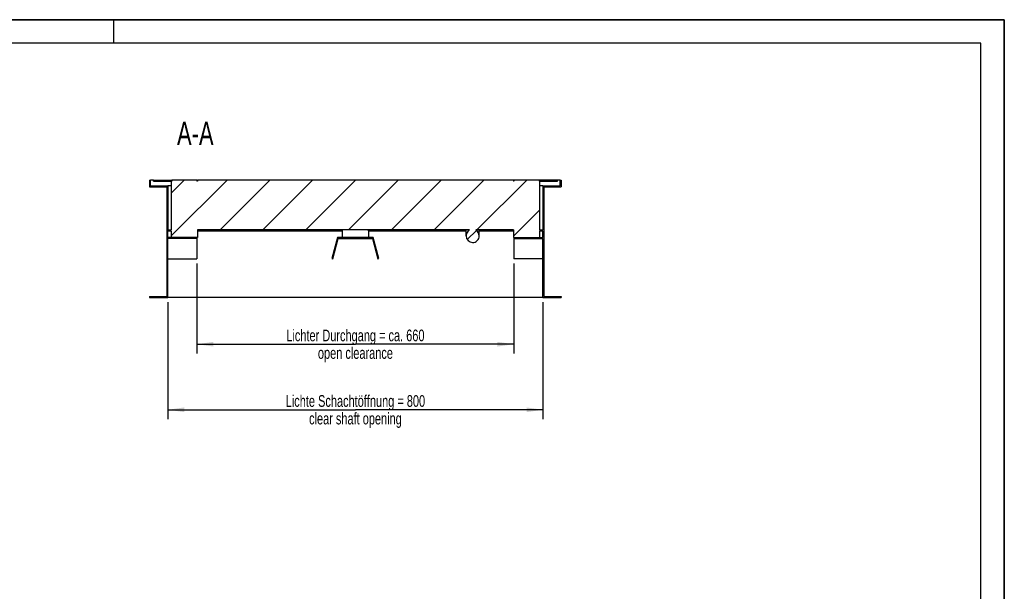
# Model space of a CAD drawing. Header units: millimetres. Extents: x 0 to 8400, y 0 to 5940.
# Tile 7 of 7: x 4200 to 8400, y 3499 to 5940. Entities that reach past the tile are written whole.
import ezdxf

# ---------------------------------------------------------------- set-up
doc = ezdxf.new("R2010")
doc.units = ezdxf.units.MM
doc.header["$LTSCALE"] = 462
doc.layers.get('0').update_dxf_attribs({"linetype": 'CONTINUOUS'})
for name, color, linetype in [('005_AXIS', 7, 'CONTINUOUS'), ('050_DIMENSIONING', 7, 'CONTINUOUS'), ('052_SYMBOLS', 7, 'CONTINUOUS')]:
    doc.layers.add(name, color=color, linetype=linetype)
doc.styles.get("Standard").update_dxf_attribs({"font": 'txt', "width": 0.7})
doc.dimstyles.new('DIMSTYLE_1', dxfattribs={"dimtxt": 50, "dimasz": 70, "dimexe": 2, "dimexo": 1, "dimtad": 1, "dimdec": 1, "dimlfac": 0.5, "dimtxsty": 'Standard', "dimblk": '_FILLED', "dimblk1": '_FILLED', "dimblk2": '_FILLED', "dimcen": 0.09, "dimazin": 2, "dimtp": 0.8, "dimtm": 0.8, "dimtfac": 1, "dimtdec": 1, "dimtofl": 0, "dimtmove": 0, "dimatfit": 3, "dimldrblk": '_FILLED', "dimfxl": 1, "dimtolj": 1, "dimarcsym": 0})

# ---------------------------------------------------------------- blocks, each defined once
blk = doc.blocks.new('_FILLED')
at = {"color": 0, "linetype": 'ByBlock'}
blk.add_solid([(0, 0), (-1, 0.143), (-1, -0.143)], dxfattribs=at)
blk = doc.blocks.new('*D2')
at = {"layer": '050_DIMENSIONING', "color": 2, "linetype": 'Continuous', "transparency": 16777216}
for p, q in [((4956.1, 4899.2), (4956.1, 4514.2)), ((6308.1, 4899.2), (6308.1, 4514.2)), ((4956.1, 4554.2), (5632.1, 4554.2)), ((6308.1, 4554.2), (5632.1, 4554.2))]:
    blk.add_line(p, q, dxfattribs=at)
at = {"layer": '050_DIMENSIONING', "color": 2, "linetype": 'Continuous', "transparency": 16777216, "xscale": 70, "yscale": 70, "zscale": 70, "rotation": 180}
blk.add_blockref('_FILLED', (4956.1, 4554.2), dxfattribs=at)
at = {"layer": '050_DIMENSIONING', "color": 2, "linetype": 'Continuous', "transparency": 16777216, "xscale": 70, "yscale": 70, "zscale": 70}
blk.add_blockref('_FILLED', (6308.1, 4554.2), dxfattribs=at)
at = {"layer": '050_DIMENSIONING', "color": 2, "linetype": 'Continuous', "transparency": 16777216, "insert": (5632.1, 4616.7), "char_height": 50, "width": 1430.357, "attachment_point": 2, "line_spacing_factor": 0.9}
blk.add_mtext('Lichter Durchgang = ca. 660\\Popen clearance', dxfattribs=at)
blk = doc.blocks.new('*D3')
at = {"layer": '050_DIMENSIONING', "color": 2, "linetype": 'Continuous', "transparency": 16777216}
for p, q in [((4832.1, 4734.2), (4832.1, 4234.2)), ((6432.1, 4734.2), (6432.1, 4234.2)), ((4832.1, 4274.2), (5632.1, 4274.2)), ((6432.1, 4274.2), (5632.1, 4274.2))]:
    blk.add_line(p, q, dxfattribs=at)
at = {"layer": '050_DIMENSIONING', "color": 2, "linetype": 'Continuous', "transparency": 16777216, "xscale": 70, "yscale": 70, "zscale": 70, "rotation": 180}
blk.add_blockref('_FILLED', (4832.1, 4274.2), dxfattribs=at)
at = {"layer": '050_DIMENSIONING', "color": 2, "linetype": 'Continuous', "transparency": 16777216, "xscale": 70, "yscale": 70, "zscale": 70}
blk.add_blockref('_FILLED', (6432.1, 4274.2), dxfattribs=at)
at = {"layer": '050_DIMENSIONING', "color": 2, "linetype": 'Continuous', "transparency": 16777216, "insert": (5632.1, 4336.7), "char_height": 50, "width": 1404.286, "attachment_point": 2, "line_spacing_factor": 0.9}
blk.add_mtext('Lichte Schachtöffnung = 800\\Pclear shaft opening', dxfattribs=at)

msp = doc.modelspace()

# ---------------------------------------------------------------- hatches: boundary and pattern name
at = {"linetype": 'Continuous'}
h = msp.add_hatch(dxfattribs=at)
h.set_pattern_fill('ANSI31', color=2, angle=180, style=0, pattern_type=2)
h.set_pattern_definition([(225, (5632.14, 5254.19), (91.304, -91.304), [])])
edge = h.paths.add_edge_path()
edge.add_line((4754.14, 5226.19), (4828.14, 5226.19))
edge.add_line((4754.14, 5254.19), (4754.14, 5226.19))
edge.add_line((4754.14, 5254.19), (4758.14, 5254.19))
edge.add_line((4758.14, 5230.19), (4758.14, 5254.19))
edge.add_line((4758.14, 5230.19), (4832.14, 5230.19))
edge.add_line((4832.14, 5230.19), (4832.14, 5042.19))
edge.add_line((4832.14, 5042.19), (4846.46, 5042.19))
edge.add_line((4846.46, 5250.19), (4846.46, 5042.19))
edge.add_line((4848.47, 5250.19), (4846.46, 5250.19))
edge.add_line((4848.47, 5254.19), (4848.47, 5250.19))
edge.add_line((4955.81, 5254.19), (4848.47, 5254.19))
edge.add_line((4955.81, 5254.19), (4955.81, 5250.19))
edge.add_line((4957.82, 5250.19), (4955.81, 5250.19))
edge.add_line((4957.82, 5254.19), (4957.82, 5250.19))
edge.add_line((6306.46, 5254.19), (4957.82, 5254.19))
edge.add_line((6306.46, 5254.19), (6306.46, 5250.19))
edge.add_line((6308.47, 5250.19), (6306.46, 5250.19))
edge.add_line((6308.47, 5254.19), (6308.47, 5250.19))
edge.add_line((6415.81, 5254.19), (6308.47, 5254.19))
edge.add_line((6415.81, 5254.19), (6415.81, 5250.19))
edge.add_line((6417.82, 5250.19), (6415.81, 5250.19))
edge.add_line((6417.82, 5250.19), (6417.82, 5042.19))
edge.add_line((6417.82, 5042.19), (6432.14, 5042.19))
edge.add_line((6432.14, 5230.19), (6432.14, 5042.19))
edge.add_line((6432.14, 5230.19), (6506.14, 5230.19))
edge.add_line((6506.14, 5230.19), (6506.14, 5254.19))
edge.add_line((6506.14, 5254.19), (6510.14, 5254.19))
edge.add_line((6510.14, 5254.19), (6510.14, 5226.19))
edge.add_line((6436.14, 5226.19), (6510.14, 5226.19))
edge.add_line((6436.14, 5226.19), (6436.14, 4758.19))
edge.add_line((6436.14, 4758.19), (6510.14, 4758.19))
edge.add_line((6510.14, 4758.19), (6510.14, 4754.19))
edge.add_line((6432.14, 4754.19), (6510.14, 4754.19))
edge.add_line((6432.14, 4754.19), (6432.14, 5005.19))
edge.add_line((6308.14, 5005.19), (6432.14, 5005.19))
edge.add_line((6308.14, 5009.19), (6308.14, 5005.19))
edge.add_line((6308.14, 5009.19), (6432.14, 5009.19))
edge.add_line((6432.14, 5009.19), (6432.14, 5038.19))
edge.add_line((6417.82, 5038.19), (6432.14, 5038.19))
edge.add_line((6417.82, 5038.19), (6417.82, 5010.19))
edge.add_line((6306.46, 5010.19), (6417.82, 5010.19))
edge.add_line((6306.46, 5042.19), (6306.46, 5010.19))
edge.add_line((6306.46, 5042.19), (6145.23, 5042.19))
edge.add_spline(control_points=[(6145.23, 5042.19), (6145.73, 5041.92), (6146.73, 5041.34), (6148.17, 5040.39), (6149.55, 5039.34), (6150.86, 5038.2), (6152.11, 5036.99), (6153.29, 5035.7), (6154.38, 5034.33), (6155.39, 5032.89), (6156.32, 5031.4), (6157.15, 5029.84), (6157.88, 5028.23), (6158.52, 5026.58), (6159.06, 5024.89), (6159.49, 5023.17), (6159.81, 5021.42), (6160.03, 5019.65), (6160.14, 5017.87), (6160.15, 5016.09), (6160.04, 5014.31), (6159.82, 5012.55), (6159.5, 5010.8), (6159.07, 5009.07), (6158.54, 5007.38), (6157.9, 5005.73), (6157.17, 5004.12), (6156.34, 5002.56), (6155.42, 5001.06), (6154.41, 4999.63), (6153.32, 4998.26), (6152.15, 4996.96), (6150.9, 4995.74), (6149.59, 4994.61), (6148.21, 4993.56), (6146.77, 4992.6), (6145.28, 4991.73), (6143.74, 4990.96), (6142.16, 4990.29), (6140.55, 4989.71), (6138.9, 4989.24), (6137.23, 4988.87), (6135.54, 4988.61), (6133.85, 4988.45), (6132.71, 4988.41), (6132.14, 4988.41)], knot_values=[0, 0, 0, 0, 0.0232558, 0.0465116, 0.0697674, 0.0930233, 0.1162791, 0.1395349, 0.1627907, 0.1860465, 0.2093023, 0.2325581, 0.255814, 0.2790698, 0.3023256, 0.3255814, 0.3488372, 0.372093, 0.3953488, 0.4186047, 0.4418605, 0.4651163, 0.4883721, 0.5116279, 0.5348837, 0.5581395, 0.5813953, 0.6046512, 0.627907, 0.6511628, 0.6744186, 0.6976744, 0.7209302, 0.744186, 0.7674419, 0.7906977, 0.8139535, 0.8372093, 0.8604651, 0.8837209, 0.9069767, 0.9302326, 0.9534884, 0.9767442, 1, 1, 1, 1], degree=3, periodic=0)
edge.add_spline(control_points=[(6132.14, 4988.41), (6131.57, 4988.41), (6130.44, 4988.45), (6128.74, 4988.61), (6127.05, 4988.87), (6125.38, 4989.24), (6123.73, 4989.71), (6122.12, 4990.29), (6120.54, 4990.96), (6119, 4991.73), (6117.51, 4992.6), (6116.07, 4993.56), (6114.7, 4994.61), (6113.38, 4995.74), (6112.14, 4996.96), (6110.96, 4998.26), (6109.87, 4999.63), (6108.86, 5001.06), (6107.94, 5002.56), (6107.11, 5004.12), (6106.38, 5005.73), (6105.74, 5007.38), (6105.21, 5009.07), (6104.78, 5010.8), (6104.46, 5012.55), (6104.24, 5014.31), (6104.14, 5016.09), (6104.14, 5017.87), (6104.25, 5019.65), (6104.47, 5021.42), (6104.79, 5023.17), (6105.22, 5024.89), (6105.76, 5026.58), (6106.4, 5028.23), (6107.13, 5029.84), (6107.97, 5031.4), (6108.89, 5032.89), (6109.9, 5034.33), (6111, 5035.7), (6112.17, 5036.99), (6113.42, 5038.2), (6114.73, 5039.34), (6116.11, 5040.39), (6117.55, 5041.34), (6118.55, 5041.92), (6119.05, 5042.19)], knot_values=[0, 0, 0, 0, 0.0232558, 0.0465116, 0.0697674, 0.0930233, 0.1162791, 0.1395349, 0.1627907, 0.1860465, 0.2093023, 0.2325581, 0.255814, 0.2790698, 0.3023256, 0.3255814, 0.3488372, 0.372093, 0.3953488, 0.4186047, 0.4418605, 0.4651163, 0.4883721, 0.5116279, 0.5348837, 0.5581395, 0.5813953, 0.6046512, 0.627907, 0.6511628, 0.6744186, 0.6976744, 0.7209302, 0.744186, 0.7674419, 0.7906977, 0.8139535, 0.8372093, 0.8604651, 0.8837209, 0.9069767, 0.9302326, 0.9534884, 0.9767442, 1, 1, 1, 1], degree=3, periodic=0)
edge.add_line((6119.05, 5042.19), (4957.82, 5042.19))
edge.add_line((4957.82, 5042.19), (4957.82, 5010.19))
edge.add_line((4846.46, 5010.19), (4957.82, 5010.19))
edge.add_line((4846.46, 5038.19), (4846.46, 5010.19))
edge.add_line((4832.14, 5038.19), (4846.46, 5038.19))
edge.add_line((4832.14, 5009.19), (4832.14, 5038.19))
edge.add_line((4956.14, 5009.19), (4832.14, 5009.19))
edge.add_line((4956.14, 5009.19), (4956.14, 5005.19))
edge.add_line((4956.14, 5005.19), (4832.14, 5005.19))
edge.add_line((4832.14, 4754.19), (4832.14, 5005.19))
edge.add_line((4754.14, 4754.19), (4832.14, 4754.19))
edge.add_line((4754.14, 4758.19), (4754.14, 4754.19))
edge.add_line((4754.14, 4758.19), (4828.14, 4758.19))
edge.add_line((4828.14, 5226.19), (4828.14, 4758.19))
edge = h.paths.add_edge_path()
edge.add_line((4770.14, 5254.19), (4846.46, 5254.19))
edge.add_line((4846.46, 5254.19), (4846.46, 5250.19))
edge.add_line((4770.14, 5250.19), (4846.46, 5250.19))
edge.add_line((4770.14, 5250.19), (4770.14, 5254.19))
edge = h.paths.add_edge_path()
edge.add_line((6417.82, 5250.19), (6494.14, 5250.19))
edge.add_line((6417.82, 5254.19), (6417.82, 5250.19))
edge.add_line((6494.14, 5254.19), (6417.82, 5254.19))
edge.add_line((6494.14, 5250.19), (6494.14, 5254.19))

# ---------------------------------------------------------------- linework, layer by layer
at = {"color": 7, "linetype": 'Continuous'}
for p, q in [((0, 5940), (8400, 5940)), ((8400, 0), (8400, 5940)), ((4754.14, 5254.19), (4758.14, 5254.19)), ((4754.14, 5254.19), (4754.14, 5226.19)), ((4770.14, 5254.19), (4758.14, 5254.19)), ((4758.14, 5230.19), (4758.14, 5254.19)), ((4770.14, 5254.19), (4846.46, 5254.19)), ((4770.14, 5250.19), (4770.14, 5254.19)), ((4770.14, 5250.19), (4846.46, 5250.19)), ((4846.46, 5254.19), (4848.47, 5254.19)), ((4846.46, 5254.19), (4846.46, 5250.19)), ((4848.47, 5250.19), (4846.46, 5250.19)), ((4846.46, 5250.19), (4846.46, 5042.19)), ((4955.81, 5254.19), (4848.47, 5254.19)), ((4848.47, 5254.19), (4848.47, 5250.19)), ((4955.81, 5254.19), (4955.81, 5250.19)), ((4955.81, 5254.19), (4957.82, 5254.19)), ((4957.82, 5250.19), (4955.81, 5250.19)), ((6306.46, 5254.19), (4957.82, 5254.19)), ((4957.82, 5254.19), (4957.82, 5250.19)), ((6306.46, 5254.19), (6308.47, 5254.19)), ((6306.46, 5254.19), (6306.46, 5250.19)), ((6308.47, 5250.19), (6306.46, 5250.19)), ((6415.81, 5254.19), (6308.47, 5254.19)), ((6308.47, 5254.19), (6308.47, 5250.19)), ((6415.81, 5254.19), (6415.81, 5250.19)), ((6415.81, 5254.19), (6417.82, 5254.19)), ((6417.82, 5250.19), (6415.81, 5250.19)), ((6494.14, 5254.19), (6417.82, 5254.19)), ((6417.82, 5254.19), (6417.82, 5250.19)), ((6417.82, 5250.19), (6417.82, 5042.19)), ((6417.82, 5250.19), (6494.14, 5250.19)), ((6506.14, 5254.19), (6494.14, 5254.19)), ((6494.14, 5250.19), (6494.14, 5254.19)), ((6506.14, 5254.19), (6510.14, 5254.19)), ((6506.14, 5230.19), (6506.14, 5254.19)), ((6510.14, 5254.19), (6510.14, 5226.19)), ((4754.14, 5226.19), (4828.14, 5226.19)), ((4758.14, 5230.19), (4832.14, 5230.19)), ((4828.14, 5226.19), (4828.14, 4758.19)), ((4846.46, 5230.19), (4832.14, 5230.19)), ((4832.14, 5230.19), (4832.14, 5042.19)), ((6432.14, 5230.19), (6417.82, 5230.19)), ((6432.14, 5230.19), (6506.14, 5230.19)), ((6432.14, 5230.19), (6432.14, 5042.19)), ((6436.14, 5226.19), (6510.14, 5226.19)), ((6436.14, 5226.19), (6436.14, 4758.19)), ((4832.14, 5042.19), (4846.46, 5042.19)), ((4957.82, 5042.19), (4957.82, 5010.19)), ((6104.14, 5042.19), (4957.82, 5042.19)), ((6104.14, 5016.96), (6104.14, 5042.19)), ((6119.05, 5042.19), (6104.14, 5042.19)), ((6160.14, 5042.19), (6145.23, 5042.19)), ((6160.14, 5016.96), (6160.14, 5042.19)), ((6306.46, 5042.19), (6160.14, 5042.19)), ((6306.46, 5042.19), (6306.46, 5010.19)), ((6417.82, 5042.19), (6432.14, 5042.19)), ((4832.14, 5038.19), (4846.46, 5038.19)), ((4832.14, 5009.19), (4832.14, 5038.19)), ((4956.14, 5009.19), (4832.14, 5009.19)), ((4956.14, 5005.19), (4832.14, 5005.19)), ((4832.14, 4754.19), (4832.14, 5005.19)), ((4846.46, 5038.19), (4846.46, 5010.19)), ((4846.46, 5010.19), (4957.82, 5010.19)), ((4956.14, 5009.19), (4956.14, 5005.19)), ((4956.14, 5005.19), (4956.14, 4919.19)), ((5555.98, 5009.19), (5532.14, 4920.23)), ((5536, 4919.19), (5559.05, 5005.19)), ((5708.3, 5009.19), (5555.98, 5009.19)), ((5559.05, 5005.19), (5705.23, 5005.19)), ((5705.23, 5005.19), (5728.28, 4919.19)), ((5732.14, 4920.23), (5708.3, 5009.19)), ((6306.46, 5010.19), (6417.82, 5010.19)), ((6308.14, 5009.19), (6432.14, 5009.19)), ((6308.14, 5009.19), (6308.14, 5005.19)), ((6308.14, 5005.19), (6432.14, 5005.19)), ((6308.14, 5005.19), (6308.14, 4919.19)), ((6417.82, 5038.19), (6432.14, 5038.19)), ((6417.82, 5038.19), (6417.82, 5010.19)), ((6432.14, 5009.19), (6432.14, 5038.19)), ((6432.14, 4754.19), (6432.14, 5005.19)), ((4832.14, 4919.19), (4956.14, 4919.19)), ((5532.14, 4920.23), (5536, 4919.19)), ((5728.28, 4919.19), (5732.14, 4920.23)), ((6432.14, 4919.19), (6308.14, 4919.19)), ((4754.14, 4758.19), (4828.14, 4758.19)), ((4754.14, 4758.19), (4754.14, 4754.19)), ((4754.14, 4754.19), (4832.14, 4754.19)), ((6432.14, 4754.19), (4832.14, 4754.19)), ((6432.14, 4754.19), (6510.14, 4754.19)), ((6436.14, 4758.19), (6510.14, 4758.19)), ((6510.14, 4758.19), (6510.14, 4754.19))]:
    msp.add_line(p, q, dxfattribs=at)
at = {"color": 3, "linetype": 'Continuous'}
for p, q in [((8400, 5940), (0, 5940)), ((4600, 5940), (4600, 5840)), ((8400, 5940), (8400, 0))]:
    msp.add_line(p, q, dxfattribs=at)
at = {"color": 5, "linetype": 'Continuous'}
for p, q in [((8300, 5840), (100, 5840)), ((8300, 100), (8300, 5840))]:
    msp.add_line(p, q, dxfattribs=at)
at = {"color": 7, "linetype": 'Continuous'}
for start_param, end_param in [(0.4863769, 1.5707963), (-1.5707963, -0.4863769), (-4.712389, -3.1415927), (-3.1415927, -1.5707963)]:
    msp.add_ellipse((6132.14, 5016.96), major_axis=(0, 28.54), ratio=0.9809483, start_param=start_param, end_param=end_param, dxfattribs=at)
at = {"layer": '005_AXIS', "color": 7, "linetype": 'Continuous'}
for p, q in [((5577.04, 5038.19), (5577.04, 5042.19)), ((5687.24, 5038.19), (5687.24, 5042.19)), ((4957.82, 5038.19), (5577.04, 5038.19)), ((5576.14, 5038.19), (5576.14, 5010.19)), ((5576.14, 5010.19), (5688.14, 5010.19)), ((5687.24, 5038.19), (6104.14, 5038.19)), ((5688.14, 5038.19), (5688.14, 5010.19)), ((6160.14, 5038.19), (6306.46, 5038.19))]:
    msp.add_line(p, q, dxfattribs=at)

# ---------------------------------------------------------------- texts
at = {"layer": '052_SYMBOLS', "color": 2, "linetype": 'Continuous', "insert": (5027.06, 5504.19), "char_height": 100, "width": 364.2857, "attachment_point": 3, "line_spacing_factor": 0.9}
msp.add_mtext('A-A', dxfattribs=at)

# ---------------------------------------------------------------- dimensions: what is measured, and where the dimension line sits
at = {"layer": '050_DIMENSIONING', "color": 2, "linetype": 'Continuous'}
for base, p1, p2, text, picture, middle in [((4956.14, 4554.19), (6308.14, 4900.19), (4956.14, 4900.19), 'Lichter Durchgang = ca. <>\\Popen clearance', '*D2', (5632.14, 4554.19)), ((4832.14, 4274.19), (6432.14, 4735.19), (4832.14, 4735.19), 'Lichte Schachtöffnung = <>\\Pclear shaft opening', '*D3', (5632.14, 4274.19))]:
    dim = msp.add_linear_dim(base=base, p1=p1, p2=p2, angle=180, text=text, dimstyle='DIMSTYLE_1', dxfattribs=at)
    dim.commit()
    dim.dimension.update_dxf_attribs({"geometry": picture, "text_midpoint": middle, "dimtype": 160})

doc.saveas('drawing.dxf')
